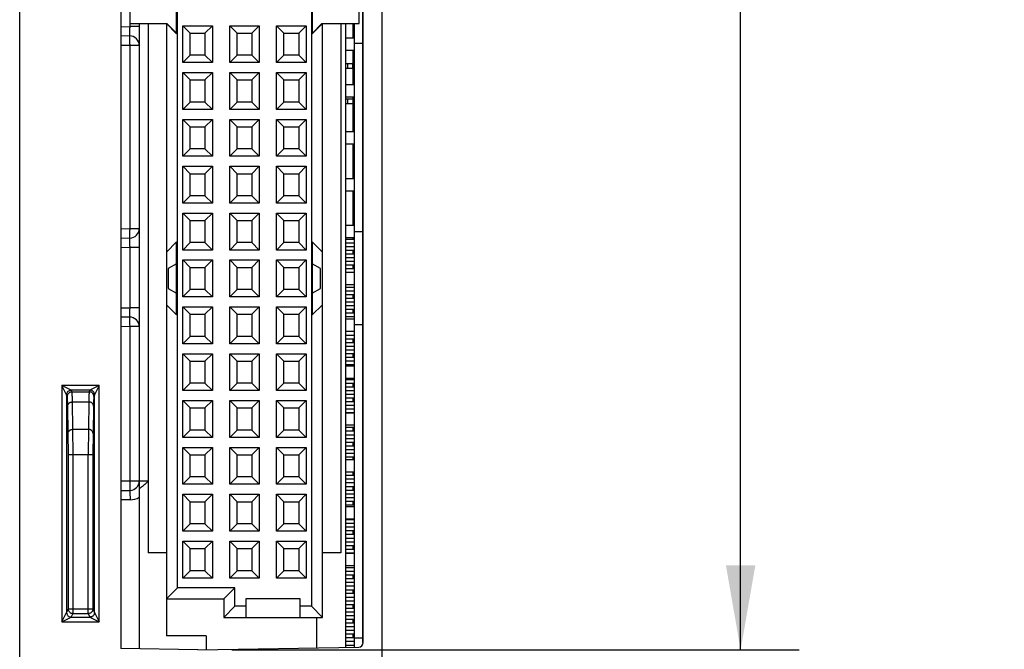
# Model space of a CAD drawing. Header units: inches. Extents: x 0 to 22, y 0 to 17.
# Tile 31 of 34: x 17.5 to 19.6, y 8.8 to 10.2. Entities that reach past the tile are written whole.
import ezdxf

# ---------------------------------------------------------------- set-up
doc = ezdxf.new("R2010")
doc.units = ezdxf.units.IN
doc.header["$LTSCALE"] = 1.21
doc.header["$MEASUREMENT"] = 0
doc.layers.get('0').update_dxf_attribs({"linetype": 'CONTINUOUS'})
doc.layers.add('06___PRT_ALL_SURFS', color=7, linetype='CONTINUOUS')
doc.layers.add('DIMENSIONS', color=7, linetype='CONTINUOUS')
doc.styles.get("Standard").update_dxf_attribs({"font": 'txt', "width": 0.8})
doc.dimstyles.new('DIMSTYLE_3', dxfattribs={"dimtxt": 0.125, "dimasz": 0.18, "dimexe": 0.125, "dimexo": 0.0625, "dimgap": 0.0625, "dimtad": 0, "dimtih": 1, "dimtoh": 1, "dimzin": 4, "dimdsep": 46, "dimtxsty": 'STANDARD', "dimblk": '_FILLED', "dimblk1": '_FILLED', "dimblk2": '_FILLED', "dimcen": 0.09, "dimadec": 0, "dimazin": 0, "dimtp": 0.001, "dimtm": 0.001, "dimtfac": 1, "dimtofl": 0, "dimtmove": 0, "dimatfit": 3, "dimldrblk": '_FILLED', "dimfxl": 1, "dimtolj": 1, "dimtzin": 4, "dimarcsym": 0})

# ---------------------------------------------------------------- blocks, each defined once
blk = doc.blocks.new('_FILLED')
at = {"color": 0, "linetype": 'BYBLOCK'}
blk.add_solid([(0, 0), (-1, 0.174), (-1, -0.174)], dxfattribs=at)
blk = doc.blocks.new('*D20')
at = {"layer": 'DIMENSIONS', "color": 2, "linetype": 'CONTINUOUS'}
for p, q in [((17.9213, 12.3505), (19.1418, 12.3505)), ((19.0168, 12.3505), (19.0168, 10.7345)), ((19.0168, 8.8357), (19.0168, 10.4845)), ((17.9313, 8.8357), (19.1418, 8.8357))]:
    blk.add_line(p, q, dxfattribs=at)
at = {"layer": 'DIMENSIONS', "color": 2, "linetype": 'CONTINUOUS', "xscale": 0.18, "yscale": 0.18, "zscale": 0.18}
for p, rotation in [((19.0168, 12.3505), 90), ((19.0168, 8.8357), 270)]:
    blk.add_blockref('_FILLED', p, dxfattribs=dict(at, rotation=rotation))
at = {"layer": 'DIMENSIONS', "color": 2, "linetype": 'CONTINUOUS', "insert": (19.0168, 10.672), "char_height": 0.125, "width": 1.125, "attachment_point": 2, "line_spacing_factor": 0.9}
blk.add_mtext('3.51{\\Ftxt.shx;\\W1.000000;\\H0.125000; }[89.3]', dxfattribs=at)
blk = doc.blocks.new('*D27')
at = {"layer": 'DIMENSIONS', "color": 2, "linetype": 'CONTINUOUS'}
for p, q in [((18.2118, 8.789), (18.2118, 6.2115)), ((18.2518, 7.0603), (18.2518, 6.2115)), ((18.2118, 6.3365), (17.8518, 6.3365)), ((18.2518, 6.3365), (18.6039, 6.3365))]:
    blk.add_line(p, q, dxfattribs=at)
at = {"layer": 'DIMENSIONS', "color": 2, "linetype": 'CONTINUOUS', "xscale": 0.18, "yscale": 0.18, "zscale": 0.18}
blk.add_blockref('_FILLED', (18.2118, 6.3365), dxfattribs=at)
at = {"layer": 'DIMENSIONS', "color": 2, "linetype": 'CONTINUOUS', "xscale": 0.18, "yscale": 0.18, "zscale": 0.18, "rotation": 180}
blk.add_blockref('_FILLED', (18.2518, 6.3365), dxfattribs=at)
at = {"layer": 'DIMENSIONS', "color": 2, "linetype": 'CONTINUOUS', "insert": (18.6664, 6.399), "char_height": 0.125, "width": 0.725, "attachment_point": 1, "line_spacing_factor": 0.9}
blk.add_mtext('.04{\\Ftxt.shx;\\W1.000000;\\H0.125000; }[1]', dxfattribs=at)

msp = doc.modelspace()

# ---------------------------------------------------------------- linework, layer by layer
at = {"color": 7, "linetype": 'CONTINUOUS'}
for p, q in [((17.4788, 7.1226), (17.4788, 13.0674)), ((18.2518, 7.1228), (18.2518, 13.0671)), ((17.6948, 12.3476), (17.6948, 8.8383)), ((18.2118, 8.8515), (18.2118, 12.3345)), ((18.101, 12.2278), (18.101, 8.9286)), ((17.8156, 8.968), (17.8156, 12.1885)), ((17.7135, 10.2943), (17.7135, 10.1656)), ((17.8136, 10.1503), (17.8136, 10.3072)), ((18.103, 10.3072), (18.103, 10.1503)), ((17.7138, 10.2865), (17.7138, 10.1719)), ((18.2028, 10.1719), (18.2028, 10.2865)), ((17.7138, 10.1719), (17.7929, 10.1719)), ((17.7338, 10.1719), (17.7338, 9.196)), ((17.7526, 10.1719), (17.7526, 9.0428)), ((17.792, 10.1719), (17.792, 9.5719)), ((17.792, 10.1719), (17.8136, 10.1503)), ((17.7929, 10.1719), (17.8136, 10.1513)), ((17.8268, 10.0889), (17.8268, 10.1676)), ((17.8425, 10.1518), (17.8268, 10.1676)), ((17.8268, 10.1676), (17.8898, 10.1676)), ((17.874, 10.1518), (17.8898, 10.1676)), ((17.8898, 10.1676), (17.8898, 10.0889)), ((17.9268, 10.0889), (17.9268, 10.1676)), ((17.9268, 10.1676), (17.9898, 10.1676)), ((17.9425, 10.1518), (17.9268, 10.1676)), ((17.974, 10.1518), (17.9898, 10.1676)), ((17.9898, 10.1676), (17.9898, 10.0889)), ((18.0268, 10.0889), (18.0268, 10.1676)), ((18.0268, 10.1676), (18.0898, 10.1676)), ((18.0425, 10.1518), (18.0268, 10.1676)), ((18.074, 10.1518), (18.0898, 10.1676)), ((18.0898, 10.1676), (18.0898, 10.0889)), ((18.103, 10.1512), (18.1237, 10.1719)), ((18.103, 10.1503), (18.1246, 10.1719)), ((18.1237, 10.1719), (18.2028, 10.1719)), ((18.1246, 9.5719), (18.1246, 10.1719)), ((18.164, 10.1719), (18.164, 9.0428)), ((18.1748, 8.841), (18.1748, 10.1719)), ((18.1928, 8.8413), (18.1928, 10.1719)), ((17.6948, 10.1653), (17.7135, 10.1656)), ((17.7135, 10.1456), (17.6948, 10.1453)), ((17.7338, 10.1656), (17.7135, 10.1656)), ((17.7142, 10.1456), (17.7135, 10.1456)), ((17.8425, 10.1046), (17.8425, 10.1518)), ((17.8425, 10.1518), (17.874, 10.1518)), ((17.874, 10.1518), (17.874, 10.1046)), ((17.9425, 10.1046), (17.9425, 10.1518)), ((17.9425, 10.1518), (17.974, 10.1518)), ((17.974, 10.1518), (17.974, 10.1046)), ((18.0425, 10.1046), (18.0425, 10.1518)), ((18.0425, 10.1518), (18.074, 10.1518)), ((18.074, 10.1518), (18.074, 10.1046)), ((17.7135, 10.1256), (17.6948, 10.1253)), ((17.7135, 10.1256), (17.7135, 9.7343)), ((17.7338, 10.1256), (17.7135, 10.1256)), ((18.1928, 10.1411), (18.1748, 10.1411)), ((18.2108, 10.1295), (18.1928, 10.1295)), ((17.8425, 10.1046), (17.8268, 10.0889)), ((17.874, 10.1046), (17.8425, 10.1046)), ((17.874, 10.1046), (17.8898, 10.0889)), ((17.9425, 10.1046), (17.9268, 10.0889)), ((17.974, 10.1046), (17.9425, 10.1046)), ((17.974, 10.1046), (17.9898, 10.0889)), ((18.0425, 10.1046), (18.0268, 10.0889)), ((18.074, 10.1046), (18.0425, 10.1046)), ((18.074, 10.1046), (18.0898, 10.0889)), ((18.1748, 10.1155), (18.1928, 10.1155)), ((17.8898, 10.0889), (17.8268, 10.0889)), ((17.9898, 10.0889), (17.9268, 10.0889)), ((18.0898, 10.0889), (18.0268, 10.0889)), ((18.1919, 10.0859), (18.1748, 10.0859)), ((18.1783, 10.0859), (18.1783, 10.0761)), ((18.1892, 10.0761), (18.1892, 10.0859)), ((18.1919, 10.0761), (18.1919, 10.0859)), ((17.8268, 9.9889), (17.8268, 10.0676)), ((17.8268, 10.0676), (17.8898, 10.0676)), ((17.8425, 10.0518), (17.8268, 10.0676)), ((17.874, 10.0518), (17.8898, 10.0676)), ((17.8898, 10.0676), (17.8898, 9.9889)), ((17.9268, 10.0676), (17.9898, 10.0676)), ((17.9425, 10.0518), (17.9268, 10.0676)), ((17.9268, 9.9889), (17.9268, 10.0676)), ((17.974, 10.0518), (17.9898, 10.0676)), ((17.9898, 10.0676), (17.9898, 9.9889)), ((18.0268, 10.0676), (18.0898, 10.0676)), ((18.0268, 9.9889), (18.0268, 10.0676)), ((18.0425, 10.0518), (18.0268, 10.0676)), ((18.074, 10.0518), (18.0898, 10.0676)), ((18.0898, 10.0676), (18.0898, 9.9889)), ((18.1919, 10.0761), (18.1748, 10.0761)), ((17.8425, 10.0046), (17.8425, 10.0518)), ((17.8425, 10.0518), (17.874, 10.0518)), ((17.874, 10.0518), (17.874, 10.0046)), ((17.9425, 10.0518), (17.974, 10.0518)), ((17.9425, 10.0046), (17.9425, 10.0518)), ((17.974, 10.0518), (17.974, 10.0046)), ((18.0425, 10.0518), (18.074, 10.0518)), ((18.0425, 10.0046), (18.0425, 10.0518)), ((18.074, 10.0518), (18.074, 10.0046)), ((18.1928, 10.0411), (18.1748, 10.0411)), ((17.8425, 10.0046), (17.8268, 9.9889)), ((17.874, 10.0046), (17.8425, 10.0046)), ((17.874, 10.0046), (17.8898, 9.9889)), ((17.9425, 10.0046), (17.9268, 9.9889)), ((17.974, 10.0046), (17.9425, 10.0046)), ((17.974, 10.0046), (17.9898, 9.9889)), ((18.0425, 10.0046), (18.0268, 9.9889)), ((18.074, 10.0046), (18.0425, 10.0046)), ((18.074, 10.0046), (18.0898, 9.9889)), ((18.1748, 10.0155), (18.1928, 10.0155)), ((18.1926, 10.0106), (18.1748, 10.0106)), ((18.1926, 10.0008), (18.1748, 10.0008)), ((18.1791, 10.0008), (18.1791, 10.0106)), ((18.19, 10.0008), (18.19, 10.0106)), ((17.8898, 9.9889), (17.8268, 9.9889)), ((17.9898, 9.9889), (17.9268, 9.9889)), ((18.0898, 9.9889), (18.0268, 9.9889)), ((17.8268, 9.8889), (17.8268, 9.9676)), ((17.8268, 9.9676), (17.8898, 9.9676)), ((17.8425, 9.9518), (17.8268, 9.9676)), ((17.874, 9.9518), (17.8898, 9.9676)), ((17.8898, 9.9676), (17.8898, 9.8889)), ((17.9268, 9.9676), (17.9898, 9.9676)), ((17.9425, 9.9518), (17.9268, 9.9676)), ((17.9268, 9.8889), (17.9268, 9.9676)), ((17.974, 9.9518), (17.9898, 9.9676)), ((17.9898, 9.9676), (17.9898, 9.8889)), ((18.0268, 9.9676), (18.0898, 9.9676)), ((18.0425, 9.9518), (18.0268, 9.9676)), ((18.0268, 9.8889), (18.0268, 9.9676)), ((18.074, 9.9518), (18.0898, 9.9676)), ((18.0898, 9.9676), (18.0898, 9.8889)), ((17.8425, 9.9046), (17.8425, 9.9518)), ((17.8425, 9.9518), (17.874, 9.9518)), ((17.874, 9.9518), (17.874, 9.9046)), ((17.9425, 9.9518), (17.974, 9.9518)), ((17.9425, 9.9046), (17.9425, 9.9518)), ((17.974, 9.9518), (17.974, 9.9046)), ((18.0425, 9.9518), (18.074, 9.9518)), ((18.0425, 9.9046), (18.0425, 9.9518)), ((18.074, 9.9518), (18.074, 9.9046)), ((18.1928, 9.9411), (18.1748, 9.9411)), ((18.1748, 9.9155), (18.1928, 9.9155)), ((17.8425, 9.9046), (17.8268, 9.8889)), ((17.874, 9.9046), (17.8425, 9.9046)), ((17.874, 9.9046), (17.8898, 9.8889)), ((17.9425, 9.9046), (17.9268, 9.8889)), ((17.974, 9.9046), (17.9425, 9.9046)), ((17.974, 9.9046), (17.9898, 9.8889)), ((18.0425, 9.9046), (18.0268, 9.8889)), ((18.074, 9.9046), (18.0425, 9.9046)), ((18.074, 9.9046), (18.0898, 9.8889)), ((17.8898, 9.8889), (17.8268, 9.8889)), ((17.9898, 9.8889), (17.9268, 9.8889)), ((18.0898, 9.8889), (18.0268, 9.8889)), ((17.8268, 9.8676), (17.8898, 9.8676)), ((17.8425, 9.8518), (17.8268, 9.8676)), ((17.8268, 9.7889), (17.8268, 9.8676)), ((17.8425, 9.8518), (17.874, 9.8518)), ((17.8425, 9.8046), (17.8425, 9.8518)), ((17.874, 9.8518), (17.8898, 9.8676)), ((17.874, 9.8518), (17.874, 9.8046)), ((17.8898, 9.8676), (17.8898, 9.7889)), ((17.9268, 9.8676), (17.9898, 9.8676)), ((17.9425, 9.8518), (17.9268, 9.8676)), ((17.9268, 9.7889), (17.9268, 9.8676)), ((17.9425, 9.8518), (17.974, 9.8518)), ((17.9425, 9.8046), (17.9425, 9.8518)), ((17.974, 9.8518), (17.9898, 9.8676)), ((17.974, 9.8518), (17.974, 9.8046)), ((17.9898, 9.8676), (17.9898, 9.7889)), ((18.0268, 9.8676), (18.0898, 9.8676)), ((18.0425, 9.8518), (18.0268, 9.8676)), ((18.0268, 9.7889), (18.0268, 9.8676)), ((18.0425, 9.8518), (18.074, 9.8518)), ((18.0425, 9.8046), (18.0425, 9.8518)), ((18.074, 9.8518), (18.0898, 9.8676)), ((18.074, 9.8518), (18.074, 9.8046)), ((18.0898, 9.8676), (18.0898, 9.7889)), ((18.1928, 9.8411), (18.1748, 9.8411)), ((18.1748, 9.8155), (18.1928, 9.8155)), ((17.8425, 9.8046), (17.8268, 9.7889)), ((17.8898, 9.7889), (17.8268, 9.7889)), ((17.874, 9.8046), (17.8425, 9.8046)), ((17.874, 9.8046), (17.8898, 9.7889)), ((17.9425, 9.8046), (17.9268, 9.7889)), ((17.9898, 9.7889), (17.9268, 9.7889)), ((17.974, 9.8046), (17.9425, 9.8046)), ((17.974, 9.8046), (17.9898, 9.7889)), ((18.0425, 9.8046), (18.0268, 9.7889)), ((18.0898, 9.7889), (18.0268, 9.7889)), ((18.074, 9.8046), (18.0425, 9.8046)), ((18.074, 9.8046), (18.0898, 9.7889)), ((17.8268, 9.7676), (17.8898, 9.7676)), ((17.8425, 9.7518), (17.8268, 9.7676)), ((17.8268, 9.6889), (17.8268, 9.7676)), ((17.874, 9.7518), (17.8898, 9.7676)), ((17.8898, 9.7676), (17.8898, 9.6889)), ((17.9268, 9.7676), (17.9898, 9.7676)), ((17.9425, 9.7518), (17.9268, 9.7676)), ((17.9268, 9.6889), (17.9268, 9.7676)), ((17.974, 9.7518), (17.9898, 9.7676)), ((17.9898, 9.7676), (17.9898, 9.6889)), ((18.0268, 9.7676), (18.0898, 9.7676)), ((18.0425, 9.7518), (18.0268, 9.7676)), ((18.0268, 9.6889), (18.0268, 9.7676)), ((18.074, 9.7518), (18.0898, 9.7676)), ((18.0898, 9.7676), (18.0898, 9.6889)), ((17.8425, 9.7518), (17.874, 9.7518)), ((17.8425, 9.7046), (17.8425, 9.7518)), ((17.874, 9.7518), (17.874, 9.7046)), ((17.9425, 9.7518), (17.974, 9.7518)), ((17.9425, 9.7046), (17.9425, 9.7518)), ((17.974, 9.7518), (17.974, 9.7046)), ((18.0425, 9.7518), (18.074, 9.7518)), ((18.0425, 9.7046), (18.0425, 9.7518)), ((18.074, 9.7518), (18.074, 9.7046)), ((17.6948, 9.7347), (17.7135, 9.7343)), ((17.7338, 9.7343), (17.7135, 9.7343)), ((18.1928, 9.7411), (18.1748, 9.7411)), ((18.2108, 9.7275), (18.1928, 9.7275)), ((17.6948, 9.7147), (17.7135, 9.7143)), ((17.7142, 9.7143), (17.7135, 9.7143)), ((17.8136, 9.7062), (17.792, 9.6845)), ((17.8136, 9.5503), (17.8136, 9.7062)), ((17.8425, 9.7046), (17.8268, 9.6889)), ((17.874, 9.7046), (17.8425, 9.7046)), ((17.874, 9.7046), (17.8898, 9.6889)), ((17.9425, 9.7046), (17.9268, 9.6889)), ((17.974, 9.7046), (17.9425, 9.7046)), ((17.974, 9.7046), (17.9898, 9.6889)), ((18.0425, 9.7046), (18.0268, 9.6889)), ((18.074, 9.7046), (18.0425, 9.7046)), ((18.074, 9.7046), (18.0898, 9.6889)), ((18.1246, 9.6845), (18.103, 9.7062)), ((18.103, 9.7062), (18.103, 9.5503)), ((18.1748, 9.7155), (18.1928, 9.7155)), ((18.1748, 9.7122), (18.1928, 9.7122)), ((17.6948, 9.6947), (17.7135, 9.6943)), ((17.7338, 9.6943), (17.7135, 9.6943)), ((17.7135, 9.6943), (17.7135, 9.5656)), ((17.8898, 9.6889), (17.8268, 9.6889)), ((17.9898, 9.6889), (17.9268, 9.6889)), ((18.0898, 9.6889), (18.0268, 9.6889)), ((18.1748, 9.7043), (18.1928, 9.7043)), ((18.1748, 9.6964), (18.1928, 9.6964)), ((18.1748, 9.6885), (18.1928, 9.6885)), ((17.8268, 9.6676), (17.8898, 9.6676)), ((17.8425, 9.6518), (17.8268, 9.6676)), ((17.8268, 9.5889), (17.8268, 9.6676)), ((17.874, 9.6518), (17.8898, 9.6676)), ((17.8898, 9.6676), (17.8898, 9.5889)), ((17.9268, 9.6676), (17.9898, 9.6676)), ((17.9425, 9.6518), (17.9268, 9.6676)), ((17.9268, 9.5889), (17.9268, 9.6676)), ((17.974, 9.6518), (17.9898, 9.6676)), ((17.9898, 9.6676), (17.9898, 9.5889)), ((18.0268, 9.6676), (18.0898, 9.6676)), ((18.0425, 9.6518), (18.0268, 9.6676)), ((18.0268, 9.5889), (18.0268, 9.6676)), ((18.074, 9.6518), (18.0898, 9.6676)), ((18.0898, 9.6676), (18.0898, 9.5889)), ((18.1748, 9.6807), (18.1928, 9.6807)), ((18.1748, 9.6728), (18.1928, 9.6728)), ((18.1748, 9.6649), (18.1928, 9.6649)), ((17.8136, 9.6597), (17.7959, 9.6495)), ((17.7959, 9.6495), (17.7959, 9.607)), ((17.8425, 9.6518), (17.874, 9.6518)), ((17.8425, 9.6046), (17.8425, 9.6518)), ((17.874, 9.6518), (17.874, 9.6046)), ((17.9425, 9.6518), (17.974, 9.6518)), ((17.9425, 9.6046), (17.9425, 9.6518)), ((17.974, 9.6518), (17.974, 9.6046)), ((18.0425, 9.6518), (18.074, 9.6518)), ((18.0425, 9.6046), (18.0425, 9.6518)), ((18.074, 9.6518), (18.074, 9.6046)), ((18.1207, 9.6495), (18.103, 9.6597)), ((18.1207, 9.607), (18.1207, 9.6495)), ((18.1748, 9.657), (18.1928, 9.657)), ((18.1748, 9.6492), (18.1928, 9.6492)), ((18.1928, 9.6411), (18.1748, 9.6411)), ((17.7959, 9.607), (17.8136, 9.5967)), ((17.8425, 9.6046), (17.8268, 9.5889)), ((17.874, 9.6046), (17.8425, 9.6046)), ((17.874, 9.6046), (17.8898, 9.5889)), ((17.9425, 9.6046), (17.9268, 9.5889)), ((17.974, 9.6046), (17.9425, 9.6046)), ((17.974, 9.6046), (17.9898, 9.5889)), ((18.0425, 9.6046), (18.0268, 9.5889)), ((18.074, 9.6046), (18.0425, 9.6046)), ((18.074, 9.6046), (18.0898, 9.5889)), ((18.103, 9.5967), (18.1207, 9.607)), ((18.1748, 9.6155), (18.1928, 9.6155)), ((18.1748, 9.6098), (18.1928, 9.6098)), ((18.1748, 9.6019), (18.1928, 9.6019)), ((17.8898, 9.5889), (17.8268, 9.5889)), ((17.9898, 9.5889), (17.9268, 9.5889)), ((18.0898, 9.5889), (18.0268, 9.5889)), ((18.1748, 9.5941), (18.1928, 9.5941)), ((18.1748, 9.5862), (18.1928, 9.5862)), ((17.6948, 9.5653), (17.7135, 9.5656)), ((17.7338, 9.5656), (17.7135, 9.5656)), ((17.792, 9.5719), (17.8136, 9.5503)), ((17.792, 9.5719), (17.792, 8.8656)), ((17.8268, 9.5676), (17.8898, 9.5676)), ((17.8425, 9.5518), (17.8268, 9.5676)), ((17.8268, 9.4889), (17.8268, 9.5676)), ((17.874, 9.5518), (17.8898, 9.5676)), ((17.8898, 9.5676), (17.8898, 9.4889)), ((17.9268, 9.5676), (17.9898, 9.5676)), ((17.9425, 9.5518), (17.9268, 9.5676)), ((17.9268, 9.4889), (17.9268, 9.5676)), ((17.974, 9.5518), (17.9898, 9.5676)), ((17.9898, 9.5676), (17.9898, 9.4889)), ((18.0268, 9.5676), (18.0898, 9.5676)), ((18.0425, 9.5518), (18.0268, 9.5676)), ((18.0268, 9.4889), (18.0268, 9.5676)), ((18.074, 9.5518), (18.0898, 9.5676)), ((18.0898, 9.5676), (18.0898, 9.4889)), ((18.103, 9.5503), (18.1246, 9.5719)), ((18.1246, 8.905), (18.1246, 9.5719)), ((18.1748, 9.5783), (18.1928, 9.5783)), ((18.1748, 9.5704), (18.1928, 9.5704)), ((18.1748, 9.5626), (18.1928, 9.5626)), ((17.7135, 9.5456), (17.6948, 9.5453)), ((17.7142, 9.5456), (17.7135, 9.5456)), ((17.8425, 9.5518), (17.874, 9.5518)), ((17.8425, 9.5046), (17.8425, 9.5518)), ((17.874, 9.5518), (17.874, 9.5046)), ((17.9425, 9.5518), (17.974, 9.5518)), ((17.9425, 9.5046), (17.9425, 9.5518)), ((17.974, 9.5518), (17.974, 9.5046)), ((18.0425, 9.5518), (18.074, 9.5518)), ((18.0425, 9.5046), (18.0425, 9.5518)), ((18.074, 9.5518), (18.074, 9.5046)), ((18.1748, 9.5547), (18.1928, 9.5547)), ((18.1748, 9.5468), (18.1928, 9.5468)), ((18.1928, 9.5411), (18.1748, 9.5411)), ((17.7135, 9.5256), (17.6948, 9.5253)), ((17.7338, 9.5256), (17.7135, 9.5256)), ((17.7135, 9.5256), (17.7135, 9.196)), ((18.1748, 9.5155), (18.1928, 9.5155)), ((18.2108, 9.5295), (18.1928, 9.5295)), ((17.8425, 9.5046), (17.8268, 9.4889)), ((17.874, 9.5046), (17.8425, 9.5046)), ((17.874, 9.5046), (17.8898, 9.4889)), ((17.9425, 9.5046), (17.9268, 9.4889)), ((17.974, 9.5046), (17.9425, 9.5046)), ((17.974, 9.5046), (17.9898, 9.4889)), ((18.0425, 9.5046), (18.0268, 9.4889)), ((18.074, 9.5046), (18.0425, 9.5046)), ((18.074, 9.5046), (18.0898, 9.4889)), ((18.1748, 9.5074), (18.1928, 9.5074)), ((18.1748, 9.4996), (18.1928, 9.4996)), ((17.8898, 9.4889), (17.8268, 9.4889)), ((17.9898, 9.4889), (17.9268, 9.4889)), ((18.0898, 9.4889), (18.0268, 9.4889)), ((18.1748, 9.4917), (18.1928, 9.4917)), ((18.1748, 9.4838), (18.1928, 9.4838)), ((18.1748, 9.4759), (18.1928, 9.4759)), ((17.8268, 9.4676), (17.8898, 9.4676)), ((17.8425, 9.4518), (17.8268, 9.4676)), ((17.8268, 9.3889), (17.8268, 9.4676)), ((17.874, 9.4518), (17.8898, 9.4676)), ((17.8898, 9.4676), (17.8898, 9.3889)), ((17.9268, 9.4676), (17.9898, 9.4676)), ((17.9425, 9.4518), (17.9268, 9.4676)), ((17.9268, 9.3889), (17.9268, 9.4676)), ((17.974, 9.4518), (17.9898, 9.4676)), ((17.9898, 9.4676), (17.9898, 9.3889)), ((18.0268, 9.4676), (18.0898, 9.4676)), ((18.0425, 9.4518), (18.0268, 9.4676)), ((18.0268, 9.3889), (18.0268, 9.4676)), ((18.074, 9.4518), (18.0898, 9.4676)), ((18.0898, 9.4676), (18.0898, 9.3889)), ((18.1748, 9.4681), (18.1928, 9.4681)), ((18.1748, 9.4602), (18.1928, 9.4602)), ((18.1748, 9.4523), (18.1928, 9.4523)), ((17.8425, 9.4518), (17.874, 9.4518)), ((17.8425, 9.4046), (17.8425, 9.4518)), ((17.874, 9.4518), (17.874, 9.4046)), ((17.9425, 9.4518), (17.974, 9.4518)), ((17.9425, 9.4046), (17.9425, 9.4518)), ((17.974, 9.4518), (17.974, 9.4046)), ((18.0425, 9.4518), (18.074, 9.4518)), ((18.0425, 9.4046), (18.0425, 9.4518)), ((18.074, 9.4518), (18.074, 9.4046)), ((18.1748, 9.4444), (18.1928, 9.4444)), ((18.1928, 9.4411), (18.1748, 9.4411)), ((18.1748, 9.4155), (18.1928, 9.4155)), ((18.1748, 9.4129), (18.1928, 9.4129)), ((17.6487, 9.3999), (17.5689, 9.3999)), ((17.5689, 9.3999), (17.5689, 8.8957)), ((17.5889, 9.3899), (17.5689, 9.3999)), ((17.5789, 9.3799), (17.5689, 9.3999)), ((17.6287, 9.3899), (17.5889, 9.3899)), ((17.5906, 9.3865), (17.5889, 9.3899)), ((17.6287, 9.3899), (17.627, 9.3865)), ((17.6487, 9.3999), (17.6287, 9.3899)), ((17.6487, 9.3999), (17.6387, 9.3799)), ((17.6487, 8.8957), (17.6487, 9.3999)), ((17.8425, 9.4046), (17.8268, 9.3889)), ((17.874, 9.4046), (17.8425, 9.4046)), ((17.874, 9.4046), (17.8898, 9.3889)), ((17.9425, 9.4046), (17.9268, 9.3889)), ((17.974, 9.4046), (17.9425, 9.4046)), ((17.974, 9.4046), (17.9898, 9.3889)), ((18.0425, 9.4046), (18.0268, 9.3889)), ((18.074, 9.4046), (18.0425, 9.4046)), ((18.074, 9.4046), (18.0898, 9.3889)), ((18.1748, 9.4051), (18.1928, 9.4051)), ((18.1748, 9.3972), (18.1928, 9.3972)), ((18.1748, 9.3893), (18.1928, 9.3893)), ((17.5806, 9.3765), (17.5789, 9.3799)), ((17.5789, 9.3799), (17.5789, 8.9157)), ((17.5906, 9.3865), (17.627, 9.3865)), ((17.6387, 9.3799), (17.637, 9.3765)), ((17.6387, 8.9157), (17.6387, 9.3799)), ((17.8898, 9.3889), (17.8268, 9.3889)), ((17.9898, 9.3889), (17.9268, 9.3889)), ((18.0898, 9.3889), (18.0268, 9.3889)), ((18.1748, 9.3814), (18.1928, 9.3814)), ((18.1748, 9.3736), (18.1928, 9.3736)), ((17.5823, 9.2975), (17.5813, 9.3558)), ((17.5913, 9.3647), (17.6263, 9.3647)), ((17.5923, 9.3064), (17.5913, 9.3647)), ((17.6263, 9.3647), (17.6253, 9.3064)), ((17.6363, 9.3558), (17.6353, 9.2975)), ((17.8268, 9.3676), (17.8898, 9.3676)), ((17.8425, 9.3518), (17.8268, 9.3676)), ((17.8268, 9.2889), (17.8268, 9.3676)), ((17.8425, 9.3518), (17.874, 9.3518)), ((17.8425, 9.3046), (17.8425, 9.3518)), ((17.874, 9.3518), (17.8898, 9.3676)), ((17.874, 9.3518), (17.874, 9.3046)), ((17.8898, 9.3676), (17.8898, 9.2889)), ((17.9268, 9.3676), (17.9898, 9.3676)), ((17.9425, 9.3518), (17.9268, 9.3676)), ((17.9268, 9.2889), (17.9268, 9.3676)), ((17.9425, 9.3518), (17.974, 9.3518)), ((17.9425, 9.3046), (17.9425, 9.3518)), ((17.974, 9.3518), (17.9898, 9.3676)), ((17.974, 9.3518), (17.974, 9.3046)), ((17.9898, 9.3676), (17.9898, 9.2889)), ((18.0268, 9.3676), (18.0898, 9.3676)), ((18.0425, 9.3518), (18.0268, 9.3676)), ((18.0268, 9.2889), (18.0268, 9.3676)), ((18.0425, 9.3518), (18.074, 9.3518)), ((18.0425, 9.3046), (18.0425, 9.3518)), ((18.074, 9.3518), (18.0898, 9.3676)), ((18.074, 9.3518), (18.074, 9.3046)), ((18.0898, 9.3676), (18.0898, 9.2889)), ((18.1748, 9.3657), (18.1928, 9.3657)), ((18.1748, 9.3578), (18.1928, 9.3578)), ((18.1748, 9.3499), (18.1928, 9.3499)), ((18.1748, 9.3421), (18.1928, 9.3421)), ((18.1928, 9.3411), (18.1748, 9.3411)), ((17.5923, 9.3064), (17.6253, 9.3064)), ((17.5926, 9.2529), (17.5923, 9.3064)), ((17.6253, 9.3064), (17.6251, 9.2529)), ((18.1748, 9.3155), (18.1928, 9.3155)), ((18.1748, 9.3106), (18.1928, 9.3106)), ((17.5826, 9.2529), (17.5823, 9.2975)), ((17.6353, 9.2975), (17.6351, 9.2529)), ((17.8425, 9.3046), (17.8268, 9.2889)), ((17.8898, 9.2889), (17.8268, 9.2889)), ((17.874, 9.3046), (17.8425, 9.3046)), ((17.874, 9.3046), (17.8898, 9.2889)), ((17.9425, 9.3046), (17.9268, 9.2889)), ((17.9898, 9.2889), (17.9268, 9.2889)), ((17.974, 9.3046), (17.9425, 9.3046)), ((17.974, 9.3046), (17.9898, 9.2889)), ((18.0425, 9.3046), (18.0268, 9.2889)), ((18.0898, 9.2889), (18.0268, 9.2889)), ((18.074, 9.3046), (18.0425, 9.3046)), ((18.074, 9.3046), (18.0898, 9.2889)), ((18.1748, 9.3027), (18.1928, 9.3027)), ((18.1748, 9.2948), (18.1928, 9.2948)), ((18.1748, 9.2869), (18.1928, 9.2869)), ((17.8268, 9.2676), (17.8898, 9.2676)), ((17.8425, 9.2518), (17.8268, 9.2676)), ((17.8268, 9.1889), (17.8268, 9.2676)), ((17.874, 9.2518), (17.8898, 9.2676)), ((17.8898, 9.2676), (17.8898, 9.1889)), ((17.9268, 9.2676), (17.9898, 9.2676)), ((17.9425, 9.2518), (17.9268, 9.2676)), ((17.9268, 9.1889), (17.9268, 9.2676)), ((17.974, 9.2518), (17.9898, 9.2676)), ((17.9898, 9.2676), (17.9898, 9.1889)), ((18.0268, 9.2676), (18.0898, 9.2676)), ((18.0425, 9.2518), (18.0268, 9.2676)), ((18.0268, 9.1889), (18.0268, 9.2676)), ((18.074, 9.2518), (18.0898, 9.2676)), ((18.0898, 9.2676), (18.0898, 9.1889)), ((18.1748, 9.2791), (18.1928, 9.2791)), ((18.1748, 9.2712), (18.1928, 9.2712)), ((18.1748, 9.2633), (18.1928, 9.2633)), ((17.5826, 9.2529), (17.6351, 9.2529)), ((17.5826, 8.923), (17.5826, 9.2529)), ((17.5926, 8.913), (17.5926, 9.2529)), ((17.6251, 8.913), (17.6251, 9.2529)), ((17.6351, 9.2529), (17.6351, 8.923)), ((17.8425, 9.2518), (17.874, 9.2518)), ((17.8425, 9.2046), (17.8425, 9.2518)), ((17.874, 9.2518), (17.874, 9.2046)), ((17.9425, 9.2518), (17.974, 9.2518)), ((17.9425, 9.2046), (17.9425, 9.2518)), ((17.974, 9.2518), (17.974, 9.2046)), ((18.0425, 9.2518), (18.074, 9.2518)), ((18.0425, 9.2046), (18.0425, 9.2518)), ((18.074, 9.2518), (18.074, 9.2046)), ((18.1748, 9.2554), (18.1928, 9.2554)), ((18.1748, 9.2476), (18.1928, 9.2476)), ((18.1928, 9.2411), (18.1748, 9.2411)), ((17.8425, 9.2046), (17.8268, 9.1889)), ((17.874, 9.2046), (17.8425, 9.2046)), ((17.874, 9.2046), (17.8898, 9.1889)), ((17.9425, 9.2046), (17.9268, 9.1889)), ((17.974, 9.2046), (17.9425, 9.2046)), ((17.974, 9.2046), (17.9898, 9.1889)), ((18.0425, 9.2046), (18.0268, 9.1889)), ((18.074, 9.2046), (18.0425, 9.2046)), ((18.074, 9.2046), (18.0898, 9.1889)), ((18.1748, 9.2155), (18.1928, 9.2155)), ((18.1748, 9.2082), (18.1928, 9.2082)), ((18.1748, 9.2003), (18.1928, 9.2003)), ((17.6948, 9.196), (17.7526, 9.196)), ((17.7338, 9.1958), (17.7338, 8.8377)), ((17.752, 9.1946), (17.7471, 9.1898)), ((17.8898, 9.1889), (17.8268, 9.1889)), ((17.9898, 9.1889), (17.9268, 9.1889)), ((18.0898, 9.1889), (18.0268, 9.1889)), ((18.1748, 9.1925), (18.1928, 9.1925)), ((18.1748, 9.1846), (18.1928, 9.1846)), ((17.6948, 9.176), (17.7138, 9.176)), ((17.7145, 9.176), (17.7138, 9.176)), ((17.8268, 9.1676), (17.8898, 9.1676)), ((17.8425, 9.1518), (17.8268, 9.1676)), ((17.8268, 9.0889), (17.8268, 9.1676)), ((17.874, 9.1518), (17.8898, 9.1676)), ((17.8898, 9.1676), (17.8898, 9.0889)), ((17.9268, 9.1676), (17.9898, 9.1676)), ((17.9425, 9.1518), (17.9268, 9.1676)), ((17.9268, 9.0889), (17.9268, 9.1676)), ((17.974, 9.1518), (17.9898, 9.1676)), ((17.9898, 9.1676), (17.9898, 9.0889)), ((18.0268, 9.1676), (18.0898, 9.1676)), ((18.0425, 9.1518), (18.0268, 9.1676)), ((18.0268, 9.0889), (18.0268, 9.1676)), ((18.074, 9.1518), (18.0898, 9.1676)), ((18.0898, 9.1676), (18.0898, 9.0889)), ((18.1748, 9.1767), (18.1928, 9.1767)), ((18.1748, 9.1688), (18.1928, 9.1688)), ((18.1748, 9.161), (18.1928, 9.161)), ((17.7142, 9.156), (17.6948, 9.156)), ((17.8425, 9.1518), (17.874, 9.1518)), ((17.8425, 9.1046), (17.8425, 9.1518)), ((17.874, 9.1518), (17.874, 9.1046)), ((17.9425, 9.1518), (17.974, 9.1518)), ((17.9425, 9.1046), (17.9425, 9.1518)), ((17.974, 9.1518), (17.974, 9.1046)), ((18.0425, 9.1518), (18.074, 9.1518)), ((18.0425, 9.1046), (18.0425, 9.1518)), ((18.074, 9.1518), (18.074, 9.1046)), ((18.1748, 9.1531), (18.1928, 9.1531)), ((18.1748, 9.1452), (18.1928, 9.1452)), ((18.1928, 9.1411), (18.1748, 9.1411)), ((17.8425, 9.1046), (17.8268, 9.0889)), ((17.874, 9.1046), (17.8425, 9.1046)), ((17.874, 9.1046), (17.8898, 9.0889)), ((17.9425, 9.1046), (17.9268, 9.0889)), ((17.974, 9.1046), (17.9425, 9.1046)), ((17.974, 9.1046), (17.9898, 9.0889)), ((18.0425, 9.1046), (18.0268, 9.0889)), ((18.074, 9.1046), (18.0425, 9.1046)), ((18.074, 9.1046), (18.0898, 9.0889)), ((18.1748, 9.1155), (18.1928, 9.1155)), ((18.1748, 9.1137), (18.1928, 9.1137)), ((18.1748, 9.1058), (18.1928, 9.1058)), ((18.1748, 9.098), (18.1928, 9.098)), ((17.8898, 9.0889), (17.8268, 9.0889)), ((17.9898, 9.0889), (17.9268, 9.0889)), ((18.0898, 9.0889), (18.0268, 9.0889)), ((18.1748, 9.0901), (18.1928, 9.0901)), ((18.1748, 9.0822), (18.1928, 9.0822)), ((18.1748, 9.0743), (18.1928, 9.0743)), ((17.8268, 9.0676), (17.8898, 9.0676)), ((17.8425, 9.0518), (17.8268, 9.0676)), ((17.8268, 8.9889), (17.8268, 9.0676)), ((17.874, 9.0518), (17.8898, 9.0676)), ((17.8898, 9.0676), (17.8898, 8.9889)), ((17.9268, 9.0676), (17.9898, 9.0676)), ((17.9425, 9.0518), (17.9268, 9.0676)), ((17.9268, 8.9889), (17.9268, 9.0676)), ((17.974, 9.0518), (17.9898, 9.0676)), ((17.9898, 9.0676), (17.9898, 8.9889)), ((18.0268, 9.0676), (18.0898, 9.0676)), ((18.0425, 9.0518), (18.0268, 9.0676)), ((18.0268, 8.9889), (18.0268, 9.0676)), ((18.074, 9.0518), (18.0898, 9.0676)), ((18.0898, 9.0676), (18.0898, 8.9889)), ((18.1748, 9.0665), (18.1928, 9.0665)), ((18.1748, 9.0586), (18.1928, 9.0586)), ((17.792, 9.0428), (17.7526, 9.0428)), ((17.8425, 9.0518), (17.874, 9.0518)), ((17.8425, 9.0046), (17.8425, 9.0518)), ((17.874, 9.0518), (17.874, 9.0046)), ((17.9425, 9.0518), (17.974, 9.0518)), ((17.9425, 9.0046), (17.9425, 9.0518)), ((17.974, 9.0518), (17.974, 9.0046)), ((18.0425, 9.0518), (18.074, 9.0518)), ((18.0425, 9.0046), (18.0425, 9.0518)), ((18.074, 9.0518), (18.074, 9.0046)), ((18.164, 9.0428), (18.1246, 9.0428)), ((18.1748, 9.0507), (18.1928, 9.0507)), ((18.1748, 9.0428), (18.1928, 9.0428)), ((18.1928, 9.0411), (18.1748, 9.0411)), ((18.1748, 9.0155), (18.1928, 9.0155)), ((18.1748, 9.0113), (18.1928, 9.0113)), ((17.8425, 9.0046), (17.8268, 8.9889)), ((17.874, 9.0046), (17.8425, 9.0046)), ((17.874, 9.0046), (17.8898, 8.9889)), ((17.9425, 9.0046), (17.9268, 8.9889)), ((17.974, 9.0046), (17.9425, 9.0046)), ((17.974, 9.0046), (17.9898, 8.9889)), ((18.0425, 9.0046), (18.0268, 8.9889)), ((18.074, 9.0046), (18.0425, 9.0046)), ((18.074, 9.0046), (18.0898, 8.9889)), ((18.1748, 9.0035), (18.1928, 9.0035)), ((18.1748, 8.9956), (18.1928, 8.9956)), ((17.8898, 8.9889), (17.8268, 8.9889)), ((17.9898, 8.9889), (17.9268, 8.9889)), ((18.0898, 8.9889), (18.0268, 8.9889)), ((18.1748, 8.9877), (18.1928, 8.9877)), ((18.1748, 8.9798), (18.1928, 8.9798)), ((18.1748, 8.972), (18.1928, 8.972)), ((17.792, 8.9444), (17.8156, 8.968)), ((17.9376, 8.968), (17.8156, 8.968)), ((17.914, 8.9444), (17.9376, 8.968)), ((17.9376, 8.9286), (17.9376, 8.968)), ((18.1748, 8.9641), (18.1928, 8.9641)), ((18.1748, 8.9563), (18.1928, 8.9563)), ((18.1748, 8.9484), (18.1928, 8.9484)), ((17.792, 8.9444), (17.914, 8.9444)), ((17.914, 8.9444), (17.914, 8.905)), ((17.914, 8.905), (17.9376, 8.9286)), ((17.9612, 8.9286), (17.9376, 8.9286)), ((18.0774, 8.9444), (17.9612, 8.9444)), ((17.9612, 8.9444), (17.9612, 8.905)), ((18.0774, 8.905), (18.0774, 8.9444)), ((18.101, 8.9286), (18.0774, 8.9286)), ((18.101, 8.9286), (18.1246, 8.905)), ((18.1748, 8.9405), (18.1928, 8.9405)), ((18.1748, 8.9326), (18.1928, 8.9326)), ((17.5689, 8.8957), (17.5789, 8.9157)), ((17.5789, 8.9157), (17.5826, 8.923)), ((17.5826, 8.923), (17.6351, 8.923)), ((17.5826, 8.9229), (17.5826, 8.923)), ((17.5829, 8.9203), (17.5826, 8.9229)), ((17.5839, 8.9179), (17.5829, 8.9203)), ((17.5889, 8.9057), (17.5923, 8.9124)), ((17.5926, 8.913), (17.5907, 8.9132)), ((17.5926, 8.913), (17.6251, 8.913)), ((17.6251, 8.913), (17.6287, 8.9057)), ((17.6351, 8.923), (17.6387, 8.9157)), ((17.6387, 8.9157), (17.6487, 8.8957)), ((18.1748, 8.9248), (18.1928, 8.9248)), ((18.1748, 8.9169), (18.1928, 8.9169)), ((18.1748, 8.909), (18.1928, 8.909)), ((17.5689, 8.8957), (17.5889, 8.9057)), ((17.5689, 8.8957), (17.6487, 8.8957)), ((17.5889, 8.9057), (17.6287, 8.9057)), ((17.6287, 8.9057), (17.6487, 8.8957)), ((17.914, 8.905), (17.9612, 8.905)), ((17.9612, 8.905), (18.0774, 8.905)), ((18.0774, 8.905), (18.1246, 8.905)), ((18.1128, 8.8399), (18.1128, 8.905)), ((18.1748, 8.9011), (18.1928, 8.9011)), ((18.1748, 8.8933), (18.1928, 8.8933)), ((18.1748, 8.8854), (18.1928, 8.8854)), ((17.8766, 8.8656), (17.792, 8.8656)), ((17.8766, 8.8656), (17.8766, 8.8358)), ((18.1748, 8.8775), (18.1928, 8.8775)), ((18.1748, 8.8696), (18.1928, 8.8696)), ((18.1748, 8.8618), (18.1928, 8.8618)), ((18.1748, 8.8539), (18.1928, 8.8539)), ((18.1748, 8.846), (18.1928, 8.846)), ((18.1928, 8.8615), (18.2108, 8.8615)), ((17.8588, 8.8355), (17.6948, 8.8383)), ((17.8588, 8.8355), (18.202, 8.8415))]:
    msp.add_line(p, q, dxfattribs=at)
at = {"color": 3, "linetype": 'CONTINUOUS'}
for p, q in [((18.1898, 10.1719), (18.1898, 10.1411)), ((18.1898, 10.1155), (18.1898, 10.0859)), ((18.1898, 10.0761), (18.1898, 10.0411)), ((18.1898, 10.0155), (18.1898, 10.0106)), ((18.1898, 10.0008), (18.1898, 9.9411)), ((18.1898, 9.9155), (18.1898, 9.8411)), ((18.1898, 9.8155), (18.1898, 9.7411)), ((18.1898, 9.7155), (18.1898, 9.7122)), ((18.1898, 9.6885), (18.1898, 9.6807)), ((18.1898, 9.657), (18.1898, 9.6492)), ((18.1898, 9.5941), (18.1898, 9.5862)), ((18.1898, 9.5626), (18.1898, 9.5547)), ((18.1898, 9.4996), (18.1898, 9.4917)), ((18.1898, 9.4681), (18.1898, 9.4602)), ((18.1898, 9.4051), (18.1898, 9.3972)), ((18.1898, 9.3736), (18.1898, 9.3657)), ((18.1898, 9.3421), (18.1898, 9.3411)), ((18.1898, 9.3106), (18.1898, 9.3027)), ((18.1898, 9.2791), (18.1898, 9.2712)), ((18.1898, 9.2476), (18.1898, 9.2411)), ((18.1898, 9.2155), (18.1898, 9.2082)), ((18.1898, 9.1846), (18.1898, 9.1767)), ((18.1898, 9.1531), (18.1898, 9.1452)), ((18.1898, 9.1155), (18.1898, 9.1137)), ((18.1898, 9.0901), (18.1898, 9.0822)), ((18.1898, 9.0586), (18.1898, 9.0507)), ((18.1898, 8.9956), (18.1898, 8.9877)), ((18.1898, 8.9641), (18.1898, 8.9563)), ((18.1898, 8.9326), (18.1898, 8.9248)), ((18.1898, 8.9011), (18.1898, 8.8933)), ((18.1898, 8.8696), (18.1898, 8.8618))]:
    msp.add_line(p, q, dxfattribs=at)
at = {"color": 7, "linetype": 'CONTINUOUS'}
for centre, radius, start, end in [((17.7138, 10.1256), 0.02, 0, 91), ((17.7138, 9.7343), 0.02, 271, 0), ((17.7138, 9.5256), 0.02, 0, 91), ((17.7138, 9.196), 0.02, 271.9997, 360), ((17.7142, 9.196), 0.04, 269.9955, 299.4196), ((17.5926, 8.923), 0.00997, 210.3199, 225.5419), ((17.5926, 8.923), 0.00998, 225.5406, 240.7301), ((18.2018, 8.8515), 0.01, 271, 360)]:
    msp.add_arc(centre, radius, start, end, dxfattribs=at)
for points, knots in [([(17.7135, 10.1656), (17.7135, 10.1643), (17.7134, 10.1618), (17.7134, 10.1581), (17.7133, 10.1551), (17.7133, 10.153), (17.7133, 10.1515), (17.7133, 10.1502), (17.7133, 10.1491), (17.7134, 10.148), (17.7134, 10.1473), (17.7134, 10.1468), (17.7134, 10.1465), (17.7134, 10.1462), (17.7134, 10.146), (17.7134, 10.1459), (17.7134, 10.1457), (17.7135, 10.1457), (17.7135, 10.1456), (17.7135, 10.1456)], [0, 0, 0, 0, 0.194867, 0.382627, 0.555449, 0.634223, 0.706903, 0.772804, 0.831242, 0.881645, 0.923577, 0.941233, 0.956614, 0.969682, 0.98042, 0.988814, 0.994853, 0.998542, 1, 1, 1, 1]), ([(17.7135, 10.1456), (17.7135, 10.1456), (17.7135, 10.1456), (17.7134, 10.1455), (17.7134, 10.1454), (17.7134, 10.1452), (17.7134, 10.145), (17.7134, 10.1448), (17.7134, 10.1444), (17.7134, 10.1439), (17.7134, 10.1432), (17.7133, 10.1422), (17.7133, 10.141), (17.7133, 10.1397), (17.7133, 10.1383), (17.7133, 10.1361), (17.7134, 10.1332), (17.7134, 10.1295), (17.7135, 10.1269), (17.7135, 10.1256)], [0, 0, 0, 0, 0.001475, 0.005175, 0.011222, 0.019628, 0.030385, 0.04347, 0.058848, 0.076483, 0.118378, 0.168758, 0.227137, 0.29299, 0.365649, 0.444405, 0.617212, 0.805001, 1, 1, 1, 1]), ([(17.7135, 9.7343), (17.7135, 9.733), (17.7134, 9.7305), (17.7134, 9.7268), (17.7133, 9.7239), (17.7133, 9.7217), (17.7133, 9.7203), (17.7133, 9.7189), (17.7133, 9.7178), (17.7134, 9.7168), (17.7134, 9.716), (17.7134, 9.7155), (17.7134, 9.7152), (17.7134, 9.715), (17.7134, 9.7147), (17.7134, 9.7146), (17.7134, 9.7145), (17.7135, 9.7144), (17.7135, 9.7143), (17.7135, 9.7143)], [0, 0, 0, 0, 0.194776, 0.382114, 0.554853, 0.633635, 0.706337, 0.772241, 0.830731, 0.881223, 0.923229, 0.940929, 0.956366, 0.969492, 0.980281, 0.988719, 0.994796, 0.998518, 1, 1, 1, 1]), ([(17.7135, 9.7143), (17.7135, 9.7143), (17.7135, 9.7143), (17.7134, 9.7142), (17.7134, 9.7141), (17.7134, 9.7139), (17.7134, 9.7137), (17.7134, 9.7135), (17.7134, 9.7132), (17.7134, 9.7127), (17.7134, 9.7119), (17.7133, 9.7109), (17.7133, 9.7098), (17.7133, 9.7084), (17.7133, 9.707), (17.7133, 9.7048), (17.7134, 9.7019), (17.7134, 9.6982), (17.7135, 9.6956), (17.7135, 9.6943)], [0, 0, 0, 0, 0.001454, 0.005142, 0.01118, 0.019572, 0.030308, 0.043374, 0.058754, 0.07641, 0.11834, 0.168741, 0.22718, 0.29308, 0.36576, 0.444532, 0.617354, 0.805124, 1, 1, 1, 1]), ([(17.7135, 9.5656), (17.7135, 9.5643), (17.7134, 9.5618), (17.7134, 9.5581), (17.7133, 9.5551), (17.7133, 9.553), (17.7133, 9.5515), (17.7133, 9.5502), (17.7133, 9.5491), (17.7134, 9.548), (17.7134, 9.5473), (17.7134, 9.5468), (17.7134, 9.5465), (17.7134, 9.5462), (17.7134, 9.546), (17.7134, 9.5459), (17.7134, 9.5457), (17.7135, 9.5457), (17.7135, 9.5456), (17.7135, 9.5456)], [0, 0, 0, 0, 0.194867, 0.382627, 0.555449, 0.634223, 0.706903, 0.772804, 0.831242, 0.881645, 0.923577, 0.941233, 0.956614, 0.969682, 0.98042, 0.988814, 0.994853, 0.998542, 1, 1, 1, 1]), ([(17.7135, 9.5456), (17.7135, 9.5456), (17.7135, 9.5456), (17.7134, 9.5455), (17.7134, 9.5454), (17.7134, 9.5452), (17.7134, 9.545), (17.7134, 9.5448), (17.7134, 9.5444), (17.7134, 9.5439), (17.7134, 9.5432), (17.7133, 9.5422), (17.7133, 9.541), (17.7133, 9.5397), (17.7133, 9.5383), (17.7133, 9.5361), (17.7134, 9.5332), (17.7134, 9.5295), (17.7135, 9.5269), (17.7135, 9.5256)], [0, 0, 0, 0, 0.001475, 0.005175, 0.011222, 0.019628, 0.030385, 0.04347, 0.058848, 0.076483, 0.118378, 0.168758, 0.227137, 0.29299, 0.365649, 0.444405, 0.617212, 0.805001, 1, 1, 1, 1]), ([(17.5789, 9.3799), (17.5789, 9.3812), (17.5793, 9.3832), (17.5805, 9.3855), (17.5818, 9.387), (17.5833, 9.3883), (17.5856, 9.3895), (17.5876, 9.3899), (17.5889, 9.3899)], [0, 0, 0, 0, 0.249136, 0.374733, 0.500019, 0.625302, 0.750891, 1, 1, 1, 1]), ([(17.6387, 9.3799), (17.6387, 9.3812), (17.6383, 9.3832), (17.6371, 9.3855), (17.6359, 9.387), (17.6343, 9.3883), (17.632, 9.3895), (17.63, 9.3899), (17.6287, 9.3899)], [0, 0, 0, 0, 0.249137, 0.374733, 0.50002, 0.625305, 0.750894, 1, 1, 1, 1]), ([(17.5806, 9.3765), (17.5806, 9.3778), (17.581, 9.3798), (17.5822, 9.3821), (17.5835, 9.3836), (17.585, 9.3849), (17.5873, 9.3861), (17.5893, 9.3865), (17.5906, 9.3865)], [0, 0, 0, 0, 0.249109, 0.374698, 0.499981, 0.625268, 0.750864, 1, 1, 1, 1]), ([(17.5813, 9.3558), (17.5813, 9.3573), (17.5813, 9.3602), (17.5812, 9.3643), (17.5811, 9.3678), (17.581, 9.3703), (17.5809, 9.3721), (17.5809, 9.3731), (17.5809, 9.3741), (17.5808, 9.3748), (17.5808, 9.3755), (17.5807, 9.3759), (17.5807, 9.3763), (17.5806, 9.3764), (17.5806, 9.3765)], [0, 0, 0, 0, 0.222966, 0.419126, 0.587667, 0.727942, 0.78736, 0.839571, 0.884532, 0.922209, 0.952591, 0.975667, 0.991446, 1, 1, 1, 1]), ([(17.5913, 9.3647), (17.5913, 9.3663), (17.5913, 9.3694), (17.5912, 9.3736), (17.5911, 9.3773), (17.591, 9.38), (17.5909, 9.3818), (17.5909, 9.383), (17.5909, 9.3839), (17.5908, 9.3848), (17.5908, 9.3854), (17.5907, 9.3859), (17.5907, 9.3863), (17.5906, 9.3864), (17.5906, 9.3865)], [0, 0, 0, 0, 0.222998, 0.419164, 0.587702, 0.727977, 0.787395, 0.839609, 0.884574, 0.922256, 0.95264, 0.975714, 0.99148, 1, 1, 1, 1]), ([(17.627, 9.3865), (17.627, 9.3864), (17.627, 9.3863), (17.6269, 9.3859), (17.6269, 9.3854), (17.6268, 9.3848), (17.6268, 9.3839), (17.6267, 9.383), (17.6267, 9.3818), (17.6266, 9.38), (17.6266, 9.3773), (17.6265, 9.3736), (17.6264, 9.3694), (17.6263, 9.3663), (17.6263, 9.3647)], [0, 0, 0, 0, 0.00852, 0.024286, 0.04736, 0.077744, 0.115426, 0.160391, 0.212605, 0.272023, 0.412298, 0.580836, 0.777002, 1, 1, 1, 1]), ([(17.637, 9.3765), (17.637, 9.3778), (17.6366, 9.3798), (17.6354, 9.3821), (17.6341, 9.3836), (17.6326, 9.3849), (17.6303, 9.3861), (17.6283, 9.3865), (17.627, 9.3865)], [0, 0, 0, 0, 0.249109, 0.374697, 0.499981, 0.625267, 0.750864, 1, 1, 1, 1]), ([(17.637, 9.3765), (17.637, 9.3764), (17.637, 9.3763), (17.6369, 9.3759), (17.6369, 9.3755), (17.6368, 9.3748), (17.6368, 9.3741), (17.6367, 9.3731), (17.6367, 9.3721), (17.6366, 9.3703), (17.6366, 9.3678), (17.6365, 9.3643), (17.6364, 9.3602), (17.6363, 9.3573), (17.6363, 9.3558)], [0, 0, 0, 0, 0.008554, 0.024333, 0.047409, 0.077791, 0.115468, 0.160429, 0.21264, 0.272058, 0.412333, 0.580874, 0.777034, 1, 1, 1, 1]), ([(17.5813, 9.3558), (17.5813, 9.357), (17.5818, 9.3588), (17.583, 9.3608), (17.5843, 9.3622), (17.5858, 9.3633), (17.5875, 9.3641), (17.5894, 9.3646), (17.5907, 9.3647), (17.5913, 9.3647)], [0, 0, 0, 0, 0.235434, 0.356968, 0.480908, 0.607642, 0.73721, 0.868644, 1, 1, 1, 1]), ([(17.6363, 9.3558), (17.6363, 9.357), (17.6359, 9.3588), (17.6347, 9.3608), (17.6334, 9.3622), (17.6319, 9.3633), (17.6301, 9.3641), (17.6283, 9.3646), (17.627, 9.3647), (17.6263, 9.3647)], [0, 0, 0, 0, 0.235434, 0.356969, 0.480908, 0.607643, 0.73721, 0.868644, 1, 1, 1, 1]), ([(17.5823, 9.2975), (17.5823, 9.2987), (17.5828, 9.3004), (17.584, 9.3025), (17.5853, 9.3038), (17.5868, 9.305), (17.5885, 9.3058), (17.5904, 9.3063), (17.5917, 9.3064), (17.5923, 9.3064)], [0, 0, 0, 0, 0.235434, 0.356969, 0.480908, 0.607643, 0.73721, 0.868644, 1, 1, 1, 1]), ([(17.6353, 9.2975), (17.6353, 9.2987), (17.6349, 9.3004), (17.6337, 9.3025), (17.6324, 9.3038), (17.6309, 9.305), (17.6291, 9.3058), (17.6273, 9.3063), (17.626, 9.3064), (17.6253, 9.3064)], [0, 0, 0, 0, 0.235434, 0.356968, 0.480908, 0.607642, 0.73721, 0.868644, 1, 1, 1, 1]), ([(17.7135, 9.196), (17.7135, 9.1947), (17.7135, 9.1921), (17.7135, 9.1884), (17.7135, 9.1855), (17.7136, 9.1833), (17.7136, 9.1819), (17.7136, 9.1806), (17.7136, 9.1794), (17.7137, 9.1784), (17.7137, 9.1777), (17.7137, 9.1772), (17.7137, 9.1769), (17.7137, 9.1766), (17.7138, 9.1764), (17.7138, 9.1762), (17.7138, 9.1761), (17.7138, 9.176), (17.7138, 9.176), (17.7138, 9.176)], [0, 0, 0, 0, 0.19476, 0.382091, 0.554829, 0.633614, 0.706318, 0.772225, 0.830719, 0.881214, 0.923222, 0.940925, 0.956362, 0.96949, 0.98028, 0.988718, 0.994795, 0.998517, 1, 1, 1, 1]), ([(17.7138, 9.176), (17.7138, 9.176), (17.7138, 9.1759), (17.7139, 9.1759), (17.7139, 9.1758), (17.7139, 9.1756), (17.7139, 9.1754), (17.7139, 9.1751), (17.7139, 9.1748), (17.714, 9.1743), (17.714, 9.1736), (17.714, 9.1726), (17.714, 9.1714), (17.7141, 9.1701), (17.7141, 9.1686), (17.7141, 9.1665), (17.7142, 9.1635), (17.7142, 9.1598), (17.7142, 9.1573), (17.7142, 9.156)], [0, 0, 0, 0, 0.001484, 0.005212, 0.011294, 0.019728, 0.0305, 0.043589, 0.058975, 0.076637, 0.118638, 0.169115, 0.22753, 0.293342, 0.365977, 0.444724, 0.617571, 0.805443, 1, 1, 1, 1]), ([(17.5789, 8.9157), (17.5789, 8.9139), (17.5796, 8.9113), (17.5818, 8.9085), (17.5832, 8.9074), (17.5839, 8.907)], [0, 0, 0, 0, 0.497839, 0.748923, 1, 1, 1, 1]), ([(17.5839, 8.907), (17.5847, 8.9066), (17.5863, 8.9059), (17.588, 8.9057), (17.5889, 8.9057)], [0, 0, 0, 0, 0.501661, 1, 1, 1, 1]), ([(17.6351, 8.923), (17.6351, 8.9217), (17.6347, 8.9197), (17.6334, 8.9174), (17.6322, 8.9159), (17.6307, 8.9146), (17.6283, 8.9134), (17.6264, 8.913), (17.6251, 8.913)], [0, 0, 0, 0, 0.249109, 0.374698, 0.499981, 0.625268, 0.750864, 1, 1, 1, 1]), ([(17.6387, 8.9157), (17.6387, 8.9144), (17.6383, 8.9124), (17.6371, 8.9101), (17.6359, 8.9085), (17.6343, 8.9073), (17.632, 8.9061), (17.63, 8.9057), (17.6287, 8.9057)], [0, 0, 0, 0, 0.249136, 0.374733, 0.500019, 0.625302, 0.750891, 1, 1, 1, 1])]:
    msp.add_open_spline(points, degree=3, knots=knots, dxfattribs=at)
for points in [[(17.7405, 9.1842), (17.7384, 9.1826), (17.7362, 9.1812), (17.7338, 9.18)], [(17.7471, 9.1898), (17.745, 9.1878), (17.7428, 9.1859), (17.7405, 9.1842)], [(17.5907, 8.9132), (17.5897, 8.9134), (17.5886, 8.9137), (17.5877, 8.9143)]]:
    msp.add_open_spline(points, degree=3, dxfattribs=at)
at = {"layer": '06___PRT_ALL_SURFS', "color": 7, "linetype": 'CONTINUOUS'}
msp.add_line((18.2108, 8.8515), (18.2108, 12.3345), dxfattribs=at)

# ---------------------------------------------------------------- dimensions: what is measured, and where the dimension line sits
at = {"layer": 'DIMENSIONS', "color": 2, "linetype": 'CONTINUOUS'}
dim = msp.add_linear_dim(base=(19.0168, 8.8357), p1=(17.8588, 12.3505), p2=(17.8688, 8.8357), angle=270, dimstyle='DIMSTYLE_3', dxfattribs=at)
dim.commit()
dim.dimension.update_dxf_attribs({"geometry": '*D20', "text_midpoint": (19.0168, 10.6095), "dimtype": 160})
dim = msp.add_linear_dim(base=(18.2518, 6.3365), p1=(18.2118, 8.8515), p2=(18.2518, 7.1228), dimstyle='DIMSTYLE_3', dxfattribs=at)
dim.commit()
dim.dimension.update_dxf_attribs({"geometry": '*D27', "text_midpoint": (19.0289, 6.3365), "dimtype": 160})

doc.saveas('drawing.dxf')
